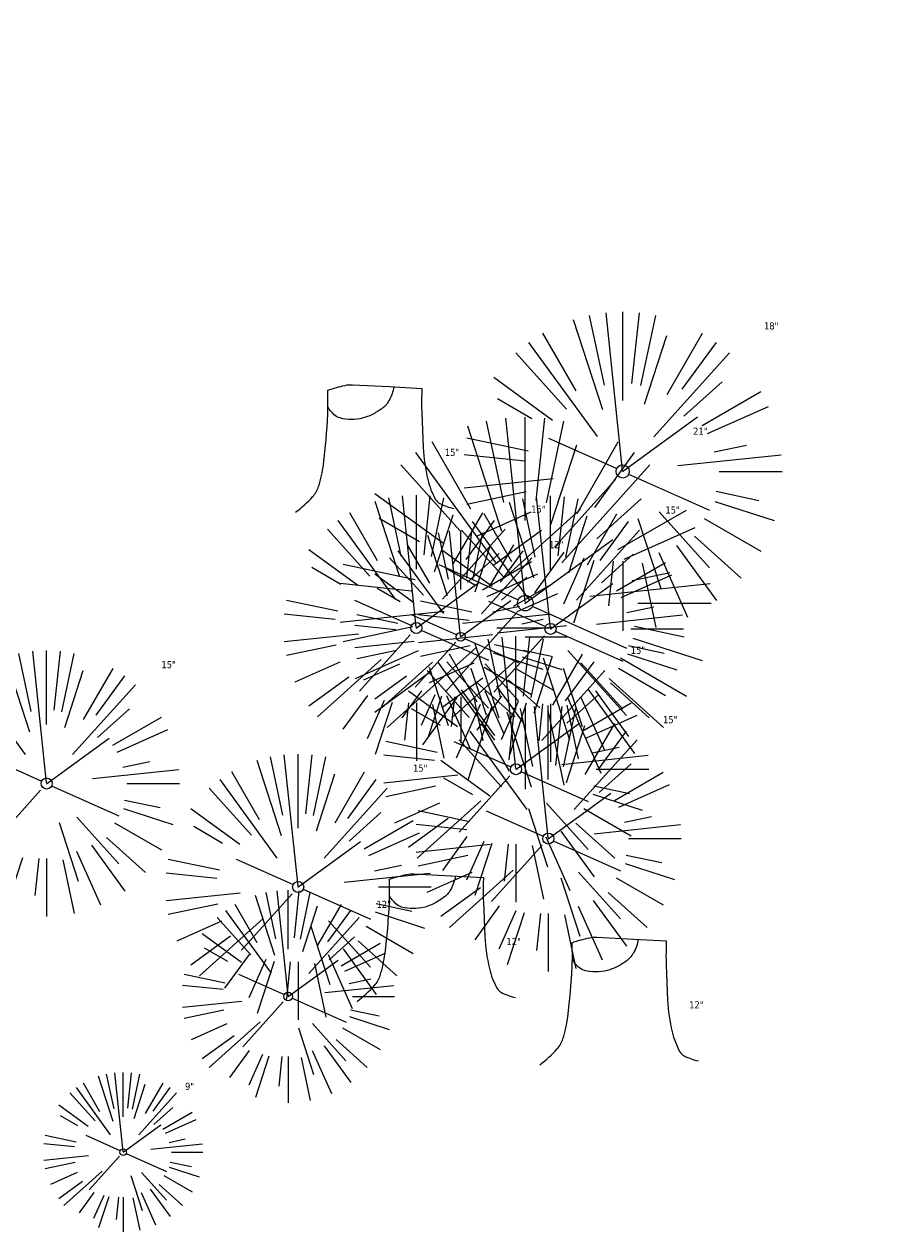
# Model space of a CAD drawing. Header units: feet. Extents: x 1134296 to 1140710, y 647902 to 651315.
# Tile 55 of 256: x 1134707 to 1134756, y 648051 to 648119. Entities that reach past the tile are written whole.
import ezdxf

# ---------------------------------------------------------------- set-up
doc = ezdxf.new("R2010")
doc.units = ezdxf.units.FT
doc.header["$MEASUREMENT"] = 0
for name, color, linetype in [('C-PRKG-ASPH', 8, 'Continuous'), ('G-TEXT-ST02', 2, 'Continuous'), ('G-XREF', 7, 'Continuous')]:
    doc.layers.add(name, color=color, linetype=linetype)
doc.layers.add('V-SITE-VEGE', color=8, linetype='Continuous', lineweight=18)
doc.layers.add('V-SITE-VEGE-TEXT', color=8, linetype='Continuous', lineweight=18)
doc.styles.add('SEI-Dim & Leader', font='tahoma.ttf')

# ---------------------------------------------------------------- blocks, each defined once
blk = doc.blocks.new('V-SITE-VEGE-Coniferious Tree 2')
at = {"color": 0, "linetype": 'ByBlock'}
for p, q in [((-0.0575, 0.2704), (-0.104, 0.4891)), ((-0.0003, 0.0026), (-0.0523, 0.4973)), ((0, 0.2219), (0, 0.5)), ((0.0289, 0.2753), (0.0522, 0.4973)), ((0.0572, 0.2693), (0.1039, 0.4891)), ((-0.0626, 0.1926), (-0.1545, 0.4755)), ((-0.146, 0.2528), (-0.25, 0.433)), ((0.0685, 0.211), (0.1382, 0.4256)), ((0.1391, 0.2411), (0.25, 0.433)), ((-0.0791, 0.1089), (-0.2939, 0.4045)), ((0.1869, 0.2573), (0.2939, 0.4045)), ((-0.1757, 0.1951), (-0.3346, 0.3716)), ((0.0978, 0.1086), (0.3345, 0.3716)), ((-0.2201, 0.1599), (-0.4046, 0.2939)), ((0.192, 0.1729), (0.3116, 0.2806)), ((0.2488, 0.1436), (0.433, 0.25)), ((-0.2844, 0.1642), (-0.3931, 0.227)), ((0.2659, 0.1184), (0.4568, 0.2034)), ((-0.0009, -0.0007), (0.235, 0.1707)), ((-0.2961, 0.0629), (-0.4891, 0.1039)), ((-0.0199, 0.0089), (-0.2319, 0.1032)), ((0.2873, 0.0611), (0.3885, 0.0826)), ((-0.306, 0.0322), (-0.4973, 0.0523)), ((0.1731, 0.0182), (0.4972, 0.0523)), ((0.3025, 0), (0.5, 0)), ((-0.2183, -0.0229), (-0.4973, -0.0523)), ((-0.023, -0.0255), (-0.2138, -0.2374)), ((0.0185, -0.0083), (0.272, -0.1211)), ((-0.3022, -0.0642), (-0.4891, -0.1039)), ((0.2936, -0.0624), (0.4274, -0.0908)), ((0.2891, -0.094), (0.4755, -0.1545)), ((-0.2881, -0.1283), (-0.4568, -0.2034)), ((-0.132, -0.1189), (-0.3716, -0.3346)), ((0.1144, -0.1271), (0.2718, -0.3019)), ((0.0478, -0.1473), (0.1192, -0.3671)), ((0.2555, -0.1475), (0.433, -0.25)), ((-0.2545, -0.1849), (-0.4046, -0.2939)), ((0.2254, -0.2029), (0.3716, -0.3346)), ((-0.1843, -0.2536), (-0.2767, -0.3808)), ((0.1131, -0.2541), (0.2033, -0.4568)), ((0.1689, -0.2325), (0.2939, -0.4045)), ((-0.1214, -0.2725), (-0.1856, -0.4168)), ((-0.091, -0.2799), (-0.1545, -0.4755)), ((-0.0297, -0.2818), (-0.0443, -0.4216)), ((0, -0.2818), (0, -0.5)), ((0.061, -0.2873), (0.1039, -0.4891))]:
    blk.add_line(p, q, dxfattribs=at)
blk.add_circle((0, 0), 0.0208)
blk = doc.blocks.new('V-SITE-VEGE-Stump')
for points in [[(-0.1229, -0.0143, 0.052613), (-0.0986, 0.0077, 0.106195), (-0.0905, 0.0219, 0.044862), (-0.0837, 0.0527, 0.020074), (-0.0776, 0.1229, 0.011675), (-0.0773, 0.1364, 0.007866), (-0.0776, 0.1565)], [(-0.0776, 0.1565, -0.027668), (-0.0534, 0.1634, -0.067978), (-0.0432, 0.1643), (0.0086, 0.1616), (0.054, 0.1591)], [(0.0151, 0.1613, -0.082864), (0.0081, 0.142, -0.111324), (-0.0021, 0.1306, -0.039313), (-0.0159, 0.1223, -0.049197), (-0.028, 0.1177, -0.066002), (-0.0447, 0.1155, -0.070187), (-0.0604, 0.1177, -0.114859), (-0.0685, 0.1223, -0.075938), (-0.0773, 0.1332)], [(0.054, 0.1591, 0.004334), (0.0538, 0.1369, 0.008344), (0.054, 0.1254), (0.0561, 0.0762, 0.046252), (0.0624, 0.0317, 0.069625), (0.0733, 0.0038, 0.149725), (0.0794, -0.002, 0.058523), (0.0992, -0.0091)]]:
    blk.add_lwpolyline(points, format="xyb")
blk = doc.blocks.new('C_XBASE-PACTOLA_02403811')
at = {"layer": 'V-SITE-VEGE'}
for name, p, xscale, yscale, zscale in [('V-SITE-VEGE-Coniferious Tree 2', (1134740.705, 648094.237), 17.99978256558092, 17.99978256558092, 17.99978256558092), ('V-SITE-VEGE-Stump', (1134727.187, 648092.504), 40.31522404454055, 40.31522404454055, 40.31522404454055), ('V-SITE-VEGE-Coniferious Tree 2', (1134735.207, 648086.804), 20.99974632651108, 20.99974632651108, 20.99974632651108), ('V-SITE-VEGE-Coniferious Tree 2', (1134729.059, 648085.399), 14.99981880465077, 14.99981880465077, 14.99981880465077), ('V-SITE-VEGE-Coniferious Tree 2', (1134736.631, 648085.348), 14.99981880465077, 14.99981880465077, 14.99981880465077), ('V-SITE-VEGE-Coniferious Tree 2', (1134734.679, 648077.43), 14.99981880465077, 14.99981880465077, 14.99981880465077), ('V-SITE-VEGE-Coniferious Tree 2', (1134708.188, 648076.624), 14.99981880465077, 14.99981880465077, 14.99981880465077), ('V-SITE-VEGE-Coniferious Tree 2', (1134736.503, 648073.519), 14.99981880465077, 14.99981880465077, 14.99981880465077), ('V-SITE-VEGE-Coniferious Tree 2', (1134722.389, 648070.784), 14.99981880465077, 14.99981880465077, 14.99981880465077), ('V-SITE-VEGE-Stump', (1134730.664, 648064.908), 40.31522404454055, 40.31522404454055, 40.31522404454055), ('V-SITE-VEGE-Stump', (1134740.98, 648061.333), 40.31522404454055, 40.31522404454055, 40.31522404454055), ('V-SITE-VEGE-Coniferious Tree 2', (1134712.514, 648055.825), 8.999891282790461, 8.999891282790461, 8.999891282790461)]:
    blk.add_blockref(name, p, dxfattribs=dict(at, xscale=xscale, yscale=yscale, zscale=zscale))
at = {"layer": 'V-SITE-VEGE', "xscale": 11.99985504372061, "yscale": 11.99985504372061, "zscale": 11.99985504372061, "rotation": 8.537736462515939e-07}
for p in [(1134731.562, 648084.903), (1134721.825, 648064.606)]:
    blk.add_blockref('V-SITE-VEGE-Coniferious Tree 2', p, dxfattribs=at)
at = {"layer": 'V-SITE-VEGE-TEXT', "char_height": 0.4, "attachment_point": 7, "style": 'SEI-Dim & Leader'}
for s, insert in [('18"', (1134748.68, 648102.237)), ('21"', (1134744.678, 648096.304)), ('15"', (1134730.665, 648095.104)), ('15"', (1134735.538, 648091.899)), ('15"', (1134743.11, 648091.848)), ('12"', (1134736.546, 648089.903)), ('15"', (1134741.158, 648083.93)), ('15"', (1134714.667, 648083.124)), ('15"', (1134742.982, 648080.019)), ('15"', (1134728.868, 648077.284)), ('12"', (1134726.809, 648069.606)), ('12"', (1134734.142, 648067.508)), ('12"', (1134744.458, 648063.933)), ('9"', (1134716.002, 648059.325))]:
    blk.add_mtext(s, dxfattribs=dict(at, insert=insert))
blk = doc.blocks.new('C_PHTCH-PACTOLA_02403811')
at = {"layer": 'C-PRKG-ASPH'}
h = blk.add_hatch(dxfattribs=at)
h.set_pattern_fill('ANSI31', color=256, scale=10, angle=70)
edge = h.paths.add_edge_path(flags=16)
edge.add_arc((1135093.567, 648760.357), 542, 143.57036, 153.26644, ccw=False)
edge.add_arc((1135093.567, 648760.357), 542, 133.87428, 143.57036, ccw=False)
edge.add_line((1134717.919, 649151.064), (1134791.744, 649222.044))
edge.add_arc((1134924.815, 649083.638), 192, 124.33581, 133.87428, ccw=False)
edge.add_line((1134816.519, 649242.182), (1134837.543, 649256.543))
edge.add_arc((1134886.615, 649184.703), 87, 64.8666, 124.33581, ccw=False)
edge.add_line((1134923.566, 649263.466), (1134945.863, 649253.006))
edge.add_arc((1134736.897, 648807.587), 492, 56.45912, 64.8666, ccw=False)
edge.add_line((1135008.743, 649217.665), (1135070.902, 649176.459))
edge.add_arc((1135036.645, 649124.783), 62, -10.86803, 56.45912, ccw=False)
edge.add_line((1135097.533, 649113.093), (1135091.831, 649083.396))
edge.add_arc((1135001.481, 649100.742), 92, 337.84863, 349.13197, ccw=False)
edge.add_line((1135086.691, 649066.053), (1135029.435, 648925.412))
edge.add_arc((1134573.749, 649110.923), 492, 335.73595, 337.84863, ccw=False)
edge.add_line((1135022.287, 648908.739), (1134970.106, 648792.978))
edge.add_line((1134970.106, 648792.978), (1134955.071, 648759.623))
edge.add_arc((1134506.533, 648961.806), 492, 331.34656, 335.73595, ccw=False)
edge.add_line((1134938.281, 648725.887), (1134902.771, 648660.902))
edge.add_arc((1134778.161, 648728.993), 142, 305.95733, 331.34656, ccw=False)
edge.add_line((1134861.541, 648614.05), (1134757.484, 648538.566))
edge.add_arc((1134835.579, 648430.909), 133, 125.95733, 166.41717)
edge.add_arc((1134672.278, 648470.364), 35, 244.10856, 346.41717, ccw=False)
edge.add_arc((1134691.462, 648509.913), 78.956, 214.90552, 244.11685, ccw=False)
edge.add_line((1134626.71, 648464.732), (1134623.063, 648469.958))
edge.add_arc((1134821.506, 648608.465), 242, 191.11676, 214.9138, ccw=False)
edge.add_line((1134584.047, 648561.805), (1134566.404, 648651.593))
edge.add_arc((1135049.172, 648746.455), 492, 187.95193, 191.11676, ccw=False)
edge.add_line((1134561.903, 648678.391), (1134552.825, 648743.377))
edge.add_arc((1134842.018, 648783.773), 292, 166.39612, 187.95193, ccw=False)
edge.add_line((1134558.21, 648852.454), (1134566.773, 648887.84))
edge.add_arc((1135093.567, 648760.357), 542, 158.04784, 166.39612, ccw=False)
edge.add_arc((1135093.567, 648760.357), 542, 153.26644, 158.04784, ccw=False)
edge = h.paths.add_edge_path()
edge.add_line((1134664.934, 648091.019), (1134641.754, 648097.237))
edge.add_arc((1135131.442, 647965.879), 507, 154.11549, 164.98406, ccw=False)
edge.add_arc((1135131.442, 647965.879), 507, 153.4315, 154.11549, ccw=False)
edge.add_arc((1134241.514, 648410.91), 488, 333.4315, 338.63837)
edge.add_line((1134695.988, 648233.155), (1134704.112, 648253.926))
edge.add_arc((1134529.028, 648322.406), 188, 338.63837, 377.19547)
edge.add_arc((1134651.306, 648360.247), 60, 17.19547, 74.97266)
edge.add_line((1134666.863, 648418.195), (1134661.501, 648419.806))
edge.add_arc((1134691.489, 648509.945), 94.997, 223.94188, 251.59807, ccw=False)
edge.add_arc((1134691.536, 648509.984), 95.058, 214.9166, 223.93932, ccw=False)
edge.add_line((1134613.59, 648455.575), (1134609.943, 648460.8))
edge.add_arc((1134821.506, 648608.465), 258, 191.11676, 214.9138, ccw=False)
edge.add_line((1134568.347, 648558.72), (1134550.704, 648648.508))
edge.add_arc((1135049.172, 648746.455), 508, 187.95193, 191.11676, ccw=False)
edge.add_line((1134546.057, 648676.178), (1134536.979, 648741.164))
edge.add_arc((1134842.018, 648783.773), 308, 166.39612, 187.95193, ccw=False)
edge.add_line((1134542.659, 648856.217), (1134551.222, 648891.603))
edge.add_arc((1135093.567, 648760.357), 558, 163.92132, 166.39612, ccw=False)
edge.add_arc((1134538.177, 648920.438), 20, 343.92132, 402.76994)
edge.add_line((1134552.859, 648934.019), (1134533.446, 648955.005))
edge.add_arc((1135093.567, 648760.357), 592.978, 146.018742, 160.837099, ccw=False)
edge.add_line((1134601.857, 649091.786), (1134616.583, 649064.034))
edge.add_arc((1134621, 649066.378), 5, 207.95158, 327.07409)
edge.add_arc((1135093.567, 648760.357), 558, 133.87428, 147.07409, ccw=False)
edge.add_line((1134706.83, 649162.598), (1134780.655, 649233.578))
edge.add_arc((1134924.815, 649083.638), 208, 124.33581, 133.87428, ccw=False)
edge.add_line((1134807.494, 649255.394), (1134828.519, 649269.755))
edge.add_arc((1134886.615, 649184.703), 103, 64.8666, 124.33581, ccw=False)
edge.add_line((1134930.362, 649277.951), (1134952.658, 649267.491))
edge.add_arc((1134736.897, 648807.587), 508, 56.45912, 64.8666, ccw=False)
edge.add_line((1135017.583, 649231.001), (1135079.742, 649189.795))
edge.add_arc((1135036.645, 649124.783), 78, -10.86803, 56.45912, ccw=False)
edge.add_line((1135113.246, 649110.076), (1135107.544, 649080.379))
edge.add_arc((1135001.481, 649100.742), 108, 337.84863, 349.13197, ccw=False)
edge.add_line((1135101.51, 649060.02), (1135044.254, 648919.379))
edge.add_arc((1134573.749, 649110.923), 508, 335.73595, 337.84863, ccw=False)
edge.add_line((1135036.873, 648902.164), (1134969.657, 648753.048))
edge.add_arc((1134506.533, 648961.806), 508, 331.34656, 335.73595, ccw=False)
edge.add_line((1134952.322, 648718.215), (1134916.812, 648653.23))
edge.add_arc((1134778.161, 648728.993), 158, 305.95733, 331.34656, ccw=False)
edge.add_line((1134870.936, 648601.099), (1134766.879, 648525.615))
edge.add_arc((1134835.579, 648430.909), 117, 125.95733, 162.26486)
edge.add_arc((1134752.714, 648457.411), 30, 162.26486, 196.80241)
edge.add_arc((1134835.579, 648430.909), 113, 170.92173, 197.54767)
edge.add_line((1134727.837, 648396.84), (1134731.163, 648386.324))
edge.add_arc((1134529.028, 648322.406), 212, 11.34008, 17.54767, ccw=False)
edge.add_arc((1134529.056, 648322.404), 211.973, -20.64909, 11.34215, ccw=False)
edge.add_arc((1134759.869, 648235.315), 34.724, 159.18719, 239.41356)
edge.add_line((1134742.2, 648205.423), (1134709.513, 648185.696))
edge.add_line((1134709.513, 648185.696), (1134698.996, 648181.007))
edge.add_arc((1135131.442, 647965.879), 483, 153.55118, 164.98406)

msp = doc.modelspace()

# ---------------------------------------------------------------- block references
at = {"layer": 'G-TEXT-ST02'}
msp.add_blockref('C_PHTCH-PACTOLA_02403811', (0, 0), dxfattribs=at)

# ---------------------------------------------------------------- next in the draw order: block references
at = {"layer": 'G-XREF'}
msp.add_blockref('C_XBASE-PACTOLA_02403811', (0, 0), dxfattribs=at)

doc.saveas('drawing.dxf')
